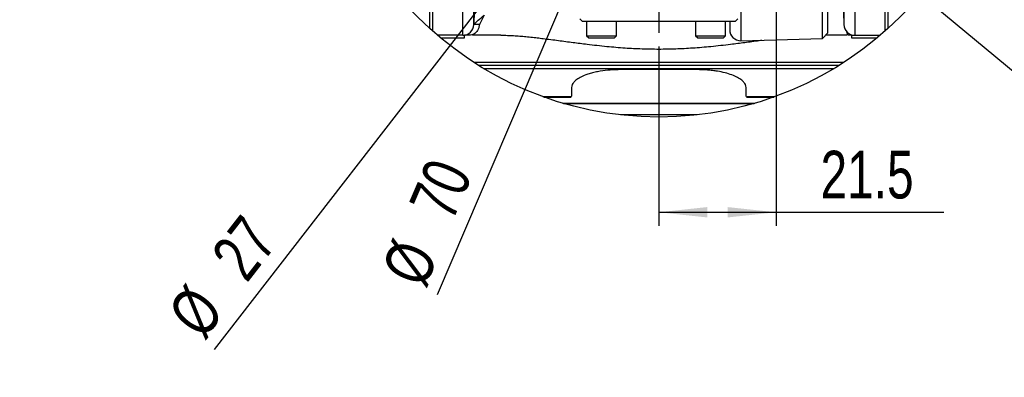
# Model space of a CAD drawing. Extents: x 0 to 841, y 0 to 594.
# Tile 120 of 142: x 455 to 527, y 474 to 500. Entities that reach past the tile are written whole.
import ezdxf

# ---------------------------------------------------------------- set-up
doc = ezdxf.new("R2010")
doc.units = 0
doc.layers.get('0').update_dxf_attribs({"linetype": 'CONTINUOUS'})
doc.styles.add('SLDTEXTSTYLE0', font='TXT', dxfattribs={"width": 0.75})
doc.styles.add('SLDTEXTSTYLE2', font='TXT', dxfattribs={"width": 0.7})
doc.styles.add('SLDTEXTSTYLE3', font='TXT', dxfattribs={"width": 0.6875})
doc.dimstyles.new('SLDDIMSTYLE11', dxfattribs={"dimtxt": 3.5, "dimasz": 3.556, "dimexe": 0, "dimexo": 0.0625, "dimgap": 0.875, "dimtad": 1, "dimlfac": 2.5, "dimrnd": 1e-09, "dimzin": 12, "dimtxsty": 'SLDTEXTSTYLE0', "dimblk1": 'NONE', "dimsah": 1, "dimcen": 0, "dimazin": 3, "dimtfac": 1, "dimtmove": 0, "dimatfit": 3, "dimtolj": 1, "dimtzin": 12})
doc.dimstyles.new('SLDDIMSTYLE12', dxfattribs={"dimtxt": 3.5, "dimasz": 3.556, "dimexe": 0, "dimexo": 0.0625, "dimgap": 0.875, "dimtad": 1, "dimdec": 1, "dimlfac": 2.5, "dimrnd": 1e-09, "dimzin": 12, "dimtxsty": 'SLDTEXTSTYLE0', "dimsah": 1, "dimcen": 0.09, "dimazin": 3, "dimtfac": 1, "dimtdec": 1, "dimtofl": 0, "dimtmove": 0, "dimatfit": 3, "dimtolj": 1, "dimtzin": 12})
doc.dimstyles.new('SLDDIMSTYLE15', dxfattribs={"dimtxt": 3.5, "dimasz": 3.556, "dimexe": 0, "dimexo": 0.0625, "dimgap": 0.875, "dimtad": 1, "dimlfac": 2.5, "dimrnd": 1e-09, "dimzin": 12, "dimtxsty": 'SLDTEXTSTYLE0', "dimsah": 1, "dimcen": 0, "dimazin": 3, "dimtfac": 1, "dimtofl": 0, "dimtmove": 0, "dimatfit": 3, "dimtolj": 1, "dimtzin": 12})
doc.dimstyles.new('SLDDIMSTYLE16', dxfattribs={"dimtxt": 3.5, "dimasz": 3.556, "dimexe": 0, "dimexo": 0.0625, "dimgap": 0.875, "dimtad": 1, "dimlfac": 2.5, "dimrnd": 1e-09, "dimzin": 12, "dimtxsty": 'SLDTEXTSTYLE0', "dimblk1": 'NONE', "dimblk2": 'NONE', "dimsah": 1, "dimcen": 0, "dimazin": 3, "dimtol": 1, "dimtp": 0.018, "dimtfac": 1, "dimtdec": 3, "dimtmove": 0, "dimatfit": 3, "dimtolj": 1})
doc.dimstyles.new('SLDDIMSTYLE17', dxfattribs={"dimtxt": 3.5, "dimasz": 3.556, "dimexe": 0, "dimexo": 0.0625, "dimgap": 0.875, "dimtad": 1, "dimlfac": 2.5, "dimrnd": 1e-09, "dimzin": 12, "dimtxsty": 'SLDTEXTSTYLE0', "dimblk1": 'NONE', "dimblk2": 'NONE', "dimsah": 1, "dimcen": 0, "dimazin": 3, "dimtol": 1, "dimtp": 0.012, "dimtfac": 1, "dimtdec": 3, "dimtmove": 0, "dimatfit": 3, "dimtolj": 1})
doc.dimstyles.new('SLDDIMSTYLE18', dxfattribs={"dimtxt": 3.5, "dimasz": 3.556, "dimexe": 0, "dimexo": 0.0625, "dimgap": 0.875, "dimtad": 1, "dimlfac": 2.5, "dimrnd": 1e-09, "dimzin": 12, "dimtxsty": 'SLDTEXTSTYLE0', "dimblk1": 'NONE', "dimblk2": 'NONE', "dimsah": 1, "dimcen": 0, "dimazin": 3, "dimtol": 1, "dimtp": 0.01, "dimtfac": 1, "dimtmove": 0, "dimatfit": 3, "dimtolj": 1})

# ---------------------------------------------------------------- blocks, each defined once
blk = doc.blocks.new('_D_63')
at = {"color": 7, "linetype": 'CONTINUOUS'}
for q in [(505.289, 521.921), (469.34, 475.602)]:
    blk.add_line((498.667, 513.389), q, dxfattribs=at)
blk.add_solid([(498.667, 513.389), (496.186, 510.813), (496.788, 510.346)], dxfattribs=at)
at = {"color": 7, "linetype": 'CONTINUOUS', "char_height": 3.5, "attachment_point": 1, "rotation": 52.18436, "style": 'SLDTEXTSTYLE0'}
for s, insert in [('27', (468.974, 482.568, 0.04)), ('%%c', (465.78, 478.365, 0.04))]:
    blk.add_mtext(s, dxfattribs=dict(at, insert=insert))
blk = doc.blocks.new('_NONE')
blk = doc.blocks.new('_D_64')
at = {"color": 7, "linetype": 'CONTINUOUS'}
for p, q in [((510.577, 514.705), (510.577, 484.665)), ((501.978, 497.822), (501.978, 484.665)), ((501.978, 485.665), (510.577, 485.665)), ((510.577, 485.665), (522.895, 485.665))]:
    blk.add_line(p, q, dxfattribs=at)
for points in [[(501.978, 485.665), (505.534, 485.284), (505.534, 486.046)], [(510.577, 485.665), (507.021, 486.046), (507.021, 485.284)]]:
    blk.add_solid(points, dxfattribs=at)
at = {"color": 7, "linetype": 'CONTINUOUS', "insert": (513.844, 490.177, -108.66), "char_height": 3.5, "attachment_point": 1, "style": 'SLDTEXTSTYLE0'}
blk.add_mtext('21.5', dxfattribs=at)
blk = doc.blocks.new('_D_69')
at = {"color": 7, "linetype": 'CONTINUOUS'}
blk.add_line((496.472, 504.783), (485.704, 479.615), dxfattribs=at)
blk.add_solid([(496.472, 504.783), (494.723, 501.664), (495.423, 501.364)], dxfattribs=at)
at = {"color": 7, "linetype": 'CONTINUOUS', "char_height": 3.5, "attachment_point": 1, "rotation": 66.83791, "style": 'SLDTEXTSTYLE0'}
for s, insert in [('70', (483.591, 486.26, -108.66)), ('%%c', (481.564, 481.386, -108.66))]:
    blk.add_mtext(s, dxfattribs=dict(at, insert=insert))
blk = doc.blocks.new('_D_70')
at = {"color": 7, "linetype": 'CONTINUOUS'}
for centre, start, end in [((568.276, 493.681), 153.43495, 206.56505), ((564.64, 493.681), 333.43495, 26.56505)]:
    blk.add_arc(centre, 10.12, start, end, dxfattribs=at)
at = {"color": 7, "linetype": 'CONTINUOUS', "char_height": 3.5, "attachment_point": 1}
for s, insert, style in [('0.018', (562.054, 498.192, -108.66), 'SLDTEXTSTYLE0'), ('+', (559.225, 498.192, -108.66), 'SLDTEXTSTYLE0'), ('%%c', (539.345, 493.667, -108.66), 'SLDTEXTSTYLE0'), ('12 H7', (544.623, 493.72, -108.66), 'SLDTEXTSTYLE2'), ('0', (562.054, 493.667, -108.66), 'SLDTEXTSTYLE0'), ('depth 3', (576.072, 493.72, -108.66), 'SLDTEXTSTYLE0')]:
    blk.add_mtext(s, dxfattribs=dict(at, insert=insert, style=style))
blk = doc.blocks.new('_D_71')
at = {"color": 7, "linetype": 'CONTINUOUS'}
for centre, start, end in [((561.062, 536.749), 153.43495, 206.56505), ((557.426, 536.749), 333.43495, 26.56505)]:
    blk.add_arc(centre, 10.12, start, end, dxfattribs=at)
at = {"color": 7, "linetype": 'CONTINUOUS', "char_height": 3.5, "attachment_point": 1}
for s, insert, style in [('0.012', (554.839, 541.26, -108.66), 'SLDTEXTSTYLE0'), ('+', (552.01, 541.26, -108.66), 'SLDTEXTSTYLE0'), ('%%c', (534.716, 536.735, -108.66), 'SLDTEXTSTYLE0'), ('depth 4', (568.858, 536.788, -108.66), 'SLDTEXTSTYLE0'), ('4 H7', (539.995, 536.788, -108.66), 'SLDTEXTSTYLE3'), ('0', (554.839, 536.735, -108.66), 'SLDTEXTSTYLE0')]:
    blk.add_mtext(s, dxfattribs=dict(at, insert=insert, style=style))
blk = doc.blocks.new('_D_72')
at = {"color": 7, "linetype": 'CONTINUOUS'}
for centre, start, end in [((561.427, 563.816), 153.43495, 206.56505), ((555.205, 563.816), 333.43495, 26.56505)]:
    blk.add_arc(centre, 10.12, start, end, dxfattribs=at)
at = {"color": 7, "linetype": 'CONTINUOUS', "char_height": 3.5, "attachment_point": 1}
for s, insert, style in [('0.01', (555.205, 568.328, -108.66), 'SLDTEXTSTYLE0'), ('+', (552.375, 568.328, -108.66), 'SLDTEXTSTYLE0'), ('2x', (530.254, 563.855, -108.66), 'SLDTEXTSTYLE0'), ('%%c', (535.081, 563.802, -108.66), 'SLDTEXTSTYLE0'), ('3 H7', (540.36, 563.855, -108.66), 'SLDTEXTSTYLE3'), ('0', (555.205, 563.802, -108.66), 'SLDTEXTSTYLE0'), ('depth 5', (566.637, 563.855, -108.66), 'SLDTEXTSTYLE0')]:
    blk.add_mtext(s, dxfattribs=dict(at, insert=insert, style=style))
blk = doc.blocks.new('SW_CENTERMARKSYMBOL_35')
at = {"color": 0, "linetype": 'CONTINUOUS'}
for p, q in [((0, 1), (0, 18.883)), ((0, 0), (0, 1)), ((-1, 0), (-21.56, 0)), ((0, 0), (-1, 0)), ((0, 0), (0, -1)), ((0, 0), (1, 0)), ((1, 0), (21.506, 0)), ((0, -1), (0, -18.833))]:
    blk.add_line(p, q, dxfattribs=at)

msp = doc.modelspace()

# ---------------------------------------------------------------- linework, layer by layer
at = {"color": 7, "linetype": 'CONTINUOUS'}
for p, q in [((485.1783, 499.1408), (485.1783, 536.1684)), ((485.3783, 536.3479), (485.3783, 498.9613)), ((516.3576, 536.6546), (516.3576, 498.6546)), ((518.5783, 498.9613), (518.5783, 536.3479)), ((488.3987, 499.4337), (488.3987, 535.8755)), ((515.5579, 535.8755), (515.5579, 499.4337)), ((518.7783, 517.6546), (518.7783, 499.1408)), ((503.8226, 516.1188), (536.2004, 489.1551)), ((487.599, 498.6546), (487.599, 512.9175)), ((514.3783, 498.8207), (514.3783, 512.3369)), ((513.9785, 498.4102), (513.9785, 511.5829)), ((488.4516, 501.4546), (488.3987, 499.4337)), ((515.5102, 501.2546), (515.5579, 499.4337)), ((489.1587, 500.1197), (488.8139, 499.4337)), ((488.8139, 499.4337), (488.3987, 499.4337)), ((496.1783, 499.8546), (496.3783, 499.6546)), ((507.5783, 499.6546), (496.3783, 499.6546)), ((496.6783, 499.6546), (496.6783, 498.6146)), ((498.8783, 498.6146), (498.8783, 499.6546)), ((504.6783, 499.6546), (504.6783, 498.6146)), ((506.8783, 498.6146), (506.8783, 499.6546)), ((507.1783, 499.6546), (507.1783, 499.0616)), ((507.5783, 499.6546), (507.7783, 499.8546)), ((514.3783, 499.4546), (514.3796, 499.4546)), ((485.3783, 498.9654), (485.3737, 498.9654)), ((487.599, 498.6546), (485.7303, 498.6546)), ((487.7231, 498.4546), (487.7231, 498.6643)), ((488.1637, 498.6546), (487.7231, 498.6546)), ((490.3791, 498.6546), (488.3037, 498.6546)), ((496.6783, 498.6146), (496.8394, 498.4536)), ((496.6783, 498.6146), (498.8783, 498.6146)), ((498.7173, 498.4536), (498.8783, 498.6146)), ((504.6783, 498.6146), (504.8394, 498.4536)), ((504.6783, 498.6146), (506.8783, 498.6146)), ((506.7173, 498.4536), (506.8783, 498.6146)), ((513.9785, 498.4102), (514.3783, 498.8207)), ((515.7674, 498.6546), (514.2165, 498.6546)), ((515.8374, 498.6546), (515.7827, 498.8984)), ((516.1231, 498.6546), (515.8374, 498.6546)), ((516.1231, 498.6898), (516.1231, 498.4546)), ((516.3576, 498.6546), (518.2264, 498.6546)), ((518.5783, 498.9654), (518.5829, 498.9654)), ((485.9671, 498.4546), (487.7231, 498.4546)), ((496.8383, 498.4546), (498.7183, 498.4546)), ((504.8383, 498.4546), (506.7183, 498.4546)), ((507.9993, 498.2537), (513.9785, 498.4102)), ((516.1231, 498.4546), (517.9896, 498.4546)), ((515.5429, 496.6546), (488.4137, 496.6546)), ((488.7284, 496.4546), (515.2282, 496.4546)), ((489.1225, 496.2134), (514.8342, 496.2134)), ((504.7783, 496.1296), (499.1783, 496.1296)), ((495.5783, 494.8193), (495.5783, 494.2127)), ((508.3783, 494.2127), (508.3783, 494.8193)), ((495.5558, 494.1441), (493.478, 494.1441)), ((493.5449, 494.12), (495.557, 494.12)), ((494.934, 493.6676), (509.0226, 493.6676)), ((494.9783, 493.6546), (508.9783, 493.6546)), ((495.5783, 494.2127), (495.5558, 494.1441)), ((508.4009, 494.1441), (508.3783, 494.2127)), ((508.3996, 494.12), (510.4117, 494.12)), ((510.4786, 494.1441), (508.4009, 494.1441)), ((504.7964, 492.8139), (499.1603, 492.8139)), ((501.9783, 492.8139), (501.9783, 492.6546))]:
    msp.add_line(p, q, dxfattribs=at)
at = {"color": 8, "linetype": 'CONTINUOUS'}
msp.add_line((507.9993, 505.5964), (507.9993, 498.2537), dxfattribs=at)
at = {"color": 7, "linetype": 'CONTINUOUS'}
msp.add_circle((501.9783, 517.6546), 25, dxfattribs=at)
for centre, start, end in [((487.599, 499.4546), 270.001858, 358.501503), ((516.3577, 499.4546), 181.498681, 269.998013), ((507.9783, 499.0534), 180.002088, 271.4995)]:
    msp.add_arc(centre, 0.8, start, end, dxfattribs=at)
for points, knots in [([(488.3987, 499.4337), (488.4245, 499.46), (488.5297, 499.5672), (488.7752, 499.8049), (489.0107, 499.9982), (489.1587, 500.1197)], [0, 0, 0, 0, 0.1079918, 0.4397715, 1, 1, 1, 1]), ([(488.8139, 499.4337), (488.8078, 499.3947), (488.7956, 499.3167), (488.7625, 499.203), (488.7195, 499.0942), (488.6612, 498.9838), (488.5838, 498.8768), (488.4383, 498.7234), (488.2775, 498.6831), (488.1637, 498.6546)], [0, 0, 0, 0, 0.1083916, 0.2167476, 0.3245261, 0.429564, 0.558661, 0.6876737, 1, 1, 1, 1]), ([(490.3791, 498.6546), (490.5446, 498.6528), (490.8227, 498.6498), (491.2491, 498.6297), (491.6603, 498.6031), (492.1202, 498.5644), (492.5863, 498.5183), (493.0495, 498.4666), (493.7238, 498.3855), (494.5981, 498.2717), (495.6698, 498.1287), (496.8526, 497.978), (498.1254, 497.8354), (499.4684, 497.7232), (500.7401, 497.655), (501.5666, 497.6464), (501.9783, 497.6421)], [0, 0, 0, 0, 0.042613, 0.0715807, 0.1098926, 0.1487075, 0.1903829, 0.2304997, 0.268689, 0.365228, 0.4575036, 0.547066, 0.6722063, 0.7872233, 0.8939992, 1, 1, 1, 1]), ([(501.9783, 497.6421), (502.392, 497.6464), (503.2225, 497.6551), (504.4968, 497.7238), (505.8402, 497.8363), (507.111, 497.9791), (508.2928, 498.129), (509.0552, 498.2324), (509.4735, 498.2859), (509.5368, 498.2939)], [0, 0, 0, 0, 0.16345457, 0.32811655, 0.50411696, 0.69602886, 0.83335071, 0.97481922, 1, 1, 1, 1]), ([(499.1783, 496.1296), (498.9231, 496.1239), (498.4189, 496.1126), (497.7917, 496.0353), (497.3023, 495.9412), (496.9472, 495.8516), (496.5826, 495.7338), (496.2228, 495.5786), (495.924, 495.394), (495.7309, 495.2071), (495.608, 495.0302), (495.5886, 494.8926), (495.5783, 494.8193)], [0, 0, 0, 0, 0.188313, 0.3720408, 0.465462, 0.5560094, 0.642164, 0.7479636, 0.8447771, 0.8989342, 0.9461269, 1, 1, 1, 1]), ([(508.3783, 494.8193), (508.368, 494.8926), (508.3486, 495.0302), (508.2258, 495.2071), (508.0326, 495.394), (507.7338, 495.5786), (507.3183, 495.7578), (506.8293, 495.9044), (506.3499, 496.0031), (505.9166, 496.0647), (505.4148, 496.116), (505.0336, 496.1241), (504.7783, 496.1296)], [0, 0, 0, 0, 0.0538738, 0.101067, 0.1552248, 0.2520394, 0.3578407, 0.4887802, 0.6279112, 0.7187352, 0.8116844, 1, 1, 1, 1]), ([(495.5073, 494.1228), (495.514, 494.1219), (495.5332, 494.1194), (495.5468, 494.1343), (495.5558, 494.1441)], [0, 0, 0, 0, 0.3474981, 1, 1, 1, 1]), ([(508.4009, 494.1441), (508.4098, 494.1343), (508.4235, 494.1194), (508.4427, 494.1219), (508.4494, 494.1228)], [0, 0, 0, 0, 0.65264249, 1, 1, 1, 1])]:
    msp.add_open_spline(points, degree=3, knots=knots, dxfattribs=at)

# ---------------------------------------------------------------- block references
msp.add_blockref('SW_CENTERMARKSYMBOL_35', (501.9783, 517.6546), dxfattribs=at)

# ---------------------------------------------------------------- dimensions: what is measured, and where the dimension line sits
for p1, text, dimstyle, picture, middle in [((0.8135, 0.8645), '2x<> depth 5', 'SLDDIMSTYLE18', '_D_72', (557.2953, 559.2902)), ((1.1114, 1.1265), '<> depth 4', 'SLDDIMSTYLE17', '_D_71', (560.6367, 532.2229)), ((3.3042, 3.4074), '<> depth 3', 'SLDDIMSTYLE16', '_D_70', (566.5582, 489.1551))]:
    dim = msp.add_diameter_dim_2p(p1=p1, p2=(0, 0), text=text, dimstyle=dimstyle, dxfattribs=at)
    dim.commit()
    dim.dimension.update_dxf_attribs({"geometry": picture, "text_midpoint": middle, "dimtype": 163})
for p1, p2, dimstyle, picture, middle in [((507.485, 530.5261), (496.4717, 504.7831), 'SLDDIMSTYLE15', '_D_69', (487.7171, 484.3197)), ((505.2892, 521.9205), (498.6675, 513.3887), 'SLDDIMSTYLE11', '_D_63', (472.4942, 479.6653))]:
    dim = msp.add_diameter_dim_2p(p1=p1, p2=p2, dimstyle=dimstyle, dxfattribs=at)
    dim.commit()
    dim.dimension.update_dxf_attribs({"geometry": picture, "text_midpoint": middle, "dimtype": 163})
dim = msp.add_linear_dim(base=(510.577, 485.6653), p1=(501.9783, 498.822), p2=(510.577, 515.7045), dimstyle='SLDDIMSTYLE12', dxfattribs=at)
dim.commit()
dim.dimension.update_dxf_attribs({"geometry": '_D_64', "text_midpoint": (518.3694, 485.6653), "dimtype": 160})

doc.saveas('drawing.dxf')
